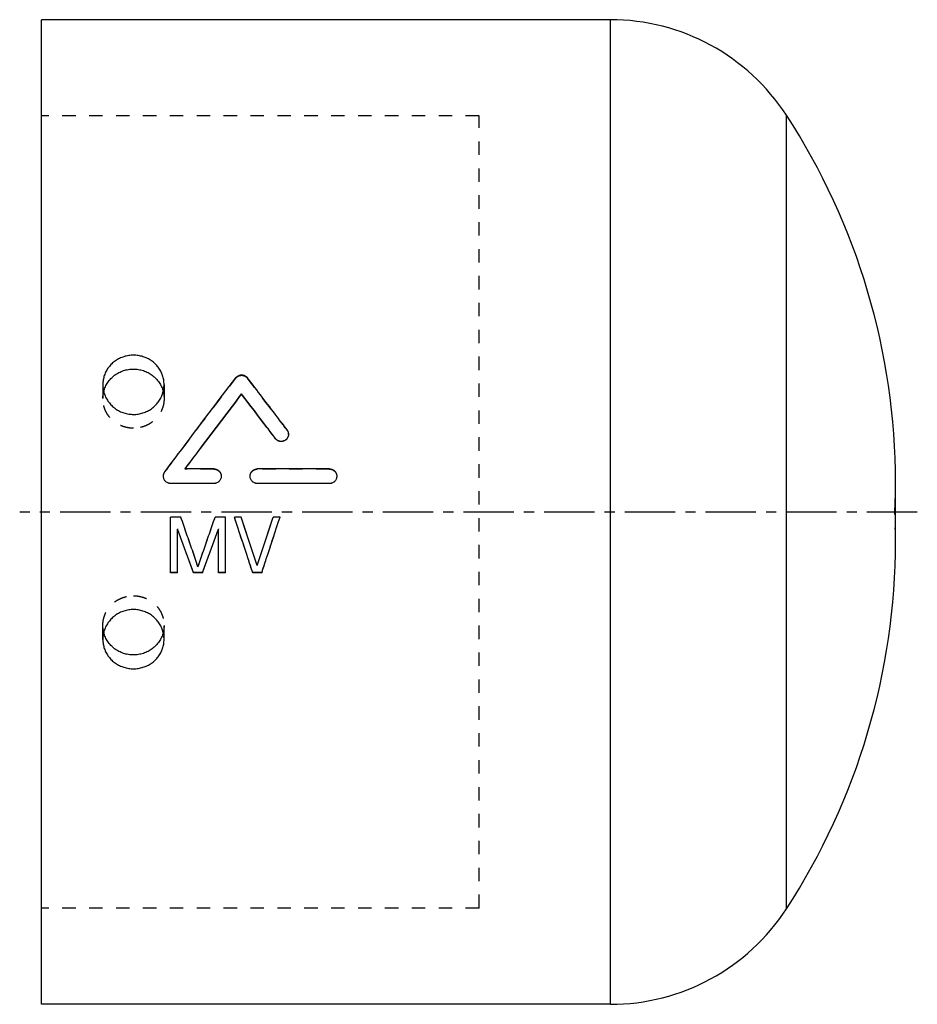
# Model space of a CAD drawing. Header units: millimetres. Extents: x 208 to 413, y 138 to 363.
import ezdxf

# ---------------------------------------------------------------- set-up
doc = ezdxf.new("R2010")
doc.units = ezdxf.units.MM
doc.header["$LTSCALE"] = 30.734
doc.linetypes.add('CENTER', pattern=[0.6, 0.375, -0.075, 0.075, -0.075])
doc.linetypes.add('HIDDEN', pattern=[0.2, 0.1, -0.1])
doc.layers.get('0').update_dxf_attribs({"linetype": 'CONTINUOUS'})
doc.layers.add('DEFAULT_1', color=7, linetype='CENTER')
doc.layers.add('DEFAULT_2', color=8, linetype='HIDDEN')

msp = doc.modelspace()

# ---------------------------------------------------------------- linework, layer by layer
at = {"color": 7, "linetype": 'CONTINUOUS'}
for p, q in [((212.8, 137.54), (212.8, 362.53)), ((342.8, 362.53), (212.8, 362.53)), ((342.8, 137.53), (342.8, 362.53)), ((383.04, 159.36), (383.04, 340.71)), ((258.53, 276.95), (258.53, 277.03)), ((266.26, 266.78), (266.26, 266.83)), ((252.21, 259.87), (245.6, 259.87)), ((278.62, 259.87), (262.11, 259.87)), ((242.3, 256.55), (242.3, 256.57)), ((252.21, 256.57), (242.3, 256.57)), ((252.21, 256.55), (242.3, 256.55)), ((252.21, 256.55), (252.21, 256.57)), ((262.11, 256.55), (262.11, 256.57)), ((278.62, 256.57), (262.11, 256.57)), ((278.62, 256.55), (262.11, 256.55)), ((278.62, 256.55), (278.62, 256.57)), ((407.95, 243.35), (407.95, 256.73)), ((242.3, 236.17), (242.3, 248.83)), ((244.65, 248.83), (242.3, 248.83)), ((254.8, 248.83), (252.46, 248.83)), ((254.8, 236.17), (254.8, 248.83)), ((258.45, 248.83), (256.88, 248.83)), ((258.45, 248.83), (258.45, 248.83)), ((265.74, 248.83), (265.74, 248.83)), ((267.3, 248.83), (265.74, 248.83)), ((243.86, 236.17), (243.86, 246.15)), ((253.24, 236.17), (253.24, 246.15)), ((262.09, 237.83), (262.09, 237.79)), ((243.86, 236.17), (242.3, 236.17)), ((249.59, 236.17), (247.51, 236.17)), ((254.8, 236.17), (253.24, 236.17)), ((263.13, 236.17), (261.05, 236.17)), ((342.8, 137.53), (212.8, 137.53))]:
    msp.add_line(p, q, dxfattribs=at)
for centre, radius, start, end in [((342.8, 314.53), 48, 33.0445, 90), ((253.95, 256.73), 154, 0, 33.0445), ((253.95, 243.34), 154, 326.9555, 360), ((342.8, 185.53), 48, 270, 326.9555)]:
    msp.add_arc(centre, radius, start, end, dxfattribs=at)
for points, start_tangent, end_tangent in [([(233.8, 285.86), (232.71, 285.78), (231.64, 285.53), (230.62, 285.13), (229.69, 284.59), (228.85, 283.9), (228.14, 283.11), (227.56, 282.21), (227.14, 281.23), (226.89, 280.21), (226.8, 279.15)], (-10.760991, 0), (-0.000031, -10.772767)), ([(240.8, 279.15), (240.72, 280.21), (240.46, 281.23), (240.04, 282.21), (239.46, 283.11), (238.75, 283.9), (237.92, 284.59), (236.98, 285.13), (235.96, 285.53), (234.9, 285.78), (233.8, 285.86)], (-0.000031, 10.772767), (-10.760991, 0)), ([(227, 277.55), (227.02, 277.6), (227.39, 278.66), (227.94, 279.64), (228.65, 280.52), (229.5, 281.28), (230.47, 281.89), (231.53, 282.34), (232.65, 282.61), (233.8, 282.7)], (2.253893, 8.906878), (9.17655, 0)), ([(233.8, 282.7), (234.95, 282.61), (236.07, 282.34), (237.13, 281.89), (238.1, 281.28), (238.95, 280.52), (239.66, 279.64), (240.21, 278.66), (240.59, 277.6), (240.6, 277.55)], (9.17655, 0), (2.253893, -8.906878)), ([(257.21, 280.72), (257.4, 280.93), (257.63, 281.11), (257.88, 281.24), (258.14, 281.32), (258.39, 281.36), (258.65, 281.36), (258.91, 281.32), (259.17, 281.24), (259.43, 281.11), (259.66, 280.93), (259.85, 280.72)], (1.845639, 2.425192), (1.849032, -2.422606)), ([(226.8, 279.15), (226.89, 278.09), (227.14, 277.06), (227.56, 276.07), (228.14, 275.16), (228.85, 274.34), (229.69, 273.64), (230.62, 273.08), (231.64, 272.67), (232.71, 272.42), (233.8, 272.33)], (-0.000032, -10.846939), (10.835082, 0)), ([(233.8, 272.33), (234.9, 272.42), (235.96, 272.67), (236.98, 273.08), (237.92, 273.64), (238.75, 274.34), (239.46, 275.16), (240.04, 276.07), (240.46, 277.06), (240.72, 278.09), (240.8, 279.15)], (10.835082, 0), (-0.000032, 10.846939)), ([(240.98, 259.21), (245.06, 264.65), (257.21, 280.72)], (16.138099, 21.575886), (16.31708, 21.440848)), ([(268.91, 268.8), (266.63, 271.8), (259.85, 280.72)], (-9.028795, 11.945781), (-9.084956, 11.903126)), ([(245.6, 259.87), (248.84, 264.2), (258.53, 277.03)], (12.876193, 17.206009), (12.989236, 17.120831)), ([(245.62, 259.87), (248.84, 264.16), (258.53, 276.95)], (12.853606, 17.122146), (12.965996, 17.037195)), ([(266.26, 266.83), (264.32, 269.4), (258.53, 277.03)], (-7.713809, 10.221911), (-7.754338, 10.1912)), ([(266.26, 266.78), (264.32, 269.34), (258.53, 276.95)], (-7.713855, 10.190268), (-7.754291, 10.159531)), ([(269.24, 267.81), (269.21, 267.51), (269.11, 267.18), (268.93, 266.87), (268.71, 266.61), (268.43, 266.4), (268.11, 266.26), (267.77, 266.18), (267.42, 266.18), (267.08, 266.25), (266.77, 266.38), (266.49, 266.58), (266.26, 266.83)], (-0.001261, -4.113273), (-2.473189, 3.277333)), ([(268.91, 268.8), (269.08, 268.5), (269.19, 268.18), (269.23, 267.85), (269.24, 267.81)], (0.635612, -0.840963), (-0.000324, -1.056064)), ([(269.23, 267.7), (269.21, 267.46), (269.11, 267.12), (268.93, 266.82), (268.71, 266.56), (268.43, 266.35), (268.11, 266.21), (267.77, 266.13), (267.42, 266.13), (267.08, 266.2), (266.77, 266.33), (266.49, 266.53), (266.26, 266.78)], (-0.131542, -4.054118), (-2.443705, 3.228218)), ([(240.65, 258.3), (240.7, 258.61), (240.81, 258.92), (240.98, 259.21)], (0.048759, 0.976734), (0.584751, 0.781785)), ([(252.21, 259.87), (252.55, 259.84), (252.87, 259.73), (253.17, 259.56), (253.42, 259.34), (253.63, 259.05), (253.78, 258.73), (253.85, 258.39), (253.86, 258.22)], (2.588691, 0), (-0.000153, -2.593386)), ([(260.46, 258.22), (260.47, 258.39), (260.54, 258.73), (260.69, 259.06), (260.9, 259.34), (261.15, 259.56), (261.45, 259.73), (261.77, 259.84), (262.11, 259.87)], (0.000145, 2.593202), (2.588507, 0)), ([(278.62, 259.87), (278.96, 259.84), (279.29, 259.73), (279.58, 259.56), (279.84, 259.34), (280.05, 259.05), (280.19, 258.73), (280.26, 258.39), (280.27, 258.22)], (2.588691, 0), (-0.000153, -2.593386)), ([(240.65, 258.22), (240.65, 258.28), (240.65, 258.3)], (0.000008, 0.082096), (0.004093, 0.081996)), ([(242.3, 256.57), (241.97, 256.6), (241.66, 256.7), (241.36, 256.86), (241.11, 257.07), (240.91, 257.33), (240.76, 257.63), (240.67, 257.95), (240.65, 258.22)], (-2.590629, 0), (0.000249, 2.595016)), ([(242.3, 256.55), (241.97, 256.58), (241.66, 256.68), (241.36, 256.84), (241.11, 257.05), (240.91, 257.31), (240.76, 257.61), (240.67, 257.93), (240.65, 258.19)], (-2.586609, 0), (0.000245, 2.591016)), ([(253.86, 258.22), (253.85, 258.05), (253.78, 257.7), (253.63, 257.38), (253.42, 257.1), (253.17, 256.87), (252.87, 256.71), (252.55, 256.6), (252.21, 256.57)], (-0.000153, -2.594613), (-2.589915, 0)), ([(253.86, 258.19), (253.85, 258.02), (253.78, 257.68), (253.63, 257.36), (253.42, 257.08), (253.17, 256.85), (252.87, 256.68), (252.55, 256.58), (252.21, 256.55)], (-0.000154, -2.590617), (-2.585896, 0)), ([(262.11, 256.57), (261.77, 256.6), (261.45, 256.71), (261.15, 256.87), (260.9, 257.1), (260.69, 257.38), (260.54, 257.71), (260.47, 258.05), (260.46, 258.22)], (-2.590099, 0), (0.000145, 2.594797)), ([(262.11, 256.55), (261.77, 256.58), (261.45, 256.69), (261.15, 256.85), (260.9, 257.08), (260.69, 257.36), (260.54, 257.68), (260.47, 258.02), (260.46, 258.19)], (-2.58608, 0), (0.000145, 2.590801)), ([(280.27, 258.22), (280.26, 258.05), (280.19, 257.7), (280.04, 257.38), (279.84, 257.1), (279.58, 256.87), (279.28, 256.71), (278.96, 256.6), (278.62, 256.57)], (-0.000153, -2.594613), (-2.589915, 0)), ([(280.27, 258.19), (280.26, 258.02), (280.19, 257.68), (280.04, 257.36), (279.84, 257.08), (279.58, 256.85), (279.28, 256.68), (278.96, 256.58), (278.62, 256.55)], (-0.000154, -2.590617), (-2.585896, 0)), ([(248.55, 237.52), (247.26, 241.28), (245.95, 245.05), (244.65, 248.83)], (-3.890708, 11.313435), (-3.921677, 11.302737)), ([(248.55, 237.56), (247.26, 241.31), (245.95, 245.07), (244.65, 248.83)], (-3.890718, 11.278377), (-3.921667, 11.267652)), ([(248.55, 237.52), (249.85, 241.28), (251.15, 245.05), (252.46, 248.83)], (3.890708, 11.313435), (3.921677, 11.302737)), ([(248.55, 237.56), (249.85, 241.31), (251.15, 245.07), (252.46, 248.83)], (3.890718, 11.278377), (3.921667, 11.267652)), ([(261.05, 236.17), (260.02, 239.33), (256.88, 248.83)], (-4.147869, 12.667197), (-4.185299, 12.654879)), ([(262.09, 237.79), (260.88, 241.46), (259.67, 245.14), (258.45, 248.83)], (-3.631553, 11.04237), (-3.660016, 11.032969)), ([(262.09, 237.83), (260.88, 241.49), (259.67, 245.16), (258.45, 248.83)], (-3.631562, 11.008149), (-3.660007, 10.998724)), ([(262.09, 237.79), (263.3, 241.46), (264.52, 245.14), (265.74, 248.83)], (3.631552, 11.04237), (3.660014, 11.032969)), ([(262.09, 237.83), (263.3, 241.49), (264.52, 245.16), (265.74, 248.83)], (3.63156, 11.008149), (3.660006, 10.998724)), ([(263.13, 236.17), (264.17, 239.33), (267.3, 248.83)], (4.147869, 12.667197), (4.185299, 12.654879)), ([(247.51, 236.17), (246.3, 239.49), (245.09, 242.81), (243.86, 246.15)], (-3.633124, 9.982324), (-3.658437, 9.973075)), ([(249.59, 236.17), (250.8, 239.49), (252.02, 242.81), (253.24, 246.15)], (3.633125, 9.982324), (3.658438, 9.973075)), ([(233.8, 227.74), (232.71, 227.65), (231.64, 227.4), (230.62, 226.99), (229.69, 226.43), (228.85, 225.73), (228.14, 224.91), (227.56, 224), (227.14, 223.01), (226.89, 221.98), (226.8, 220.92)], (-10.835082, 0), (0.000031, -10.846937)), ([(240.8, 220.92), (240.72, 221.98), (240.46, 223.01), (240.04, 224), (239.46, 224.91), (238.75, 225.73), (237.92, 226.43), (236.98, 226.99), (235.96, 227.4), (234.9, 227.65), (233.8, 227.74)], (0.000031, 10.846937), (-10.835082, 0)), ([(226.8, 220.92), (226.89, 219.86), (227.14, 218.83), (227.56, 217.86), (228.14, 216.96), (228.85, 216.16), (229.69, 215.48), (230.62, 214.94), (231.64, 214.54), (232.71, 214.29), (233.8, 214.21)], (0.000031, -10.772766), (10.760991, 0)), ([(233.8, 217.37), (232.65, 217.46), (231.53, 217.73), (230.47, 218.18), (229.5, 218.79), (228.65, 219.55), (227.94, 220.43), (227.39, 221.41), (227.02, 222.47), (227, 222.52)], (-9.17655, 0), (-2.253893, 8.906879)), ([(240.6, 222.52), (240.59, 222.47), (240.21, 221.41), (239.66, 220.43), (238.95, 219.55), (238.1, 218.79), (237.13, 218.18), (236.07, 217.73), (234.95, 217.46), (233.8, 217.37)], (-2.253893, -8.906879), (-9.17655, 0)), ([(233.8, 214.21), (234.9, 214.29), (235.96, 214.54), (236.98, 214.94), (237.92, 215.48), (238.75, 216.16), (239.46, 216.96), (240.04, 217.86), (240.46, 218.83), (240.72, 219.86), (240.8, 220.92)], (10.760991, 0), (0.000031, 10.772765))]:
    msp.add_spline(points, degree=3, dxfattribs=dict(at, start_tangent=start_tangent, end_tangent=end_tangent))
at = {"layer": 'DEFAULT_1', "color": 2, "linetype": 'CENTER'}
msp.add_line((412.95, 250.03), (207.8, 250.03), dxfattribs=at)
at = {"layer": 'DEFAULT_2', "color": 8, "linetype": 'HIDDEN'}
for p, q in [((312.8, 340.53), (212.8, 340.53)), ((312.8, 159.53), (312.8, 340.53)), ((226.8, 279.15), (226.8, 275.94)), ((240.8, 279.15), (240.8, 275.94)), ((257.21, 280.62), (257.21, 280.72)), ((259.85, 280.62), (259.85, 280.72)), ((268.91, 268.74), (268.91, 268.8)), ((269.24, 267.76), (269.24, 267.81)), ((240.98, 259.18), (240.98, 259.21)), ((245.6, 259.84), (245.6, 259.87)), ((252.21, 259.84), (245.6, 259.84)), ((252.21, 259.84), (252.21, 259.87)), ((262.11, 259.84), (262.11, 259.87)), ((278.62, 259.84), (262.11, 259.84)), ((278.62, 259.84), (278.62, 259.87)), ((240.65, 258.22), (240.65, 258.19)), ((253.86, 258.19), (253.86, 258.22)), ((260.46, 258.22), (260.46, 258.19)), ((280.27, 258.19), (280.27, 258.22)), ((242.3, 248.83), (242.3, 248.83)), ((244.65, 248.83), (244.65, 248.83)), ((252.46, 248.83), (252.46, 248.83)), ((254.8, 248.83), (254.8, 248.83)), ((256.88, 248.83), (256.88, 248.83)), ((267.3, 248.83), (267.3, 248.83)), ((243.86, 246.16), (243.86, 246.15)), ((253.24, 246.16), (253.24, 246.15)), ((248.55, 237.56), (248.55, 237.52)), ((243.86, 236.21), (242.3, 236.21)), ((247.51, 236.21), (247.51, 236.17)), ((249.59, 236.21), (247.51, 236.21)), ((249.59, 236.21), (249.59, 236.17)), ((254.8, 236.21), (253.24, 236.21)), ((261.05, 236.21), (261.05, 236.17)), ((263.13, 236.21), (261.05, 236.21)), ((263.13, 236.21), (263.13, 236.17)), ((226.8, 220.92), (226.8, 224.13)), ((240.8, 220.92), (240.8, 224.13)), ((312.8, 159.53), (212.8, 159.53))]:
    msp.add_line(p, q, dxfattribs=at)
for centre, start, end in [((253.95, 256.73), 357.5068, 360), ((253.95, 243.34), 0, 2.4932)]:
    msp.add_arc(centre, 154, start, end, dxfattribs=at)
for points, start_tangent, end_tangent in [([(257.21, 280.62), (257.4, 280.84), (257.63, 281.01), (257.88, 281.14), (258.14, 281.23), (258.39, 281.27), (258.65, 281.27), (258.91, 281.23), (259.17, 281.14), (259.43, 281.01), (259.66, 280.83), (259.85, 280.62)], (1.847924, 2.420665), (1.851315, -2.418073)), ([(240.98, 259.18), (245.06, 264.6), (257.21, 280.62)], (16.138297, 21.509232), (16.316874, 21.374081)), ([(268.91, 268.74), (266.63, 271.73), (259.85, 280.62)], (-9.028858, 11.908815), (-9.084891, 11.866124)), ([(226.8, 275.94), (226.83, 276.5), (227, 277.55)], (0, 1.622181), (0.397943, 1.572582)), ([(240.6, 277.55), (240.78, 276.5), (240.8, 275.94)], (0.397943, -1.572582), (0, -1.622181)), ([(233.8, 269.18), (232.65, 269.27), (231.53, 269.55), (230.47, 270), (229.5, 270.61), (228.65, 271.36), (227.94, 272.24), (227.39, 273.23), (227.02, 274.28), (226.83, 275.38), (226.8, 275.94)], (-10.796745, 0), (0, 10.809978)), ([(240.8, 275.94), (240.78, 275.38), (240.59, 274.28), (240.21, 273.23), (239.66, 272.24), (238.95, 271.36), (238.1, 270.61), (237.13, 270), (236.07, 269.55), (234.95, 269.27), (233.8, 269.18)], (0, -10.809978), (-10.796745, 0)), ([(268.91, 268.74), (269.08, 268.45), (269.19, 268.13), (269.23, 267.79), (269.24, 267.76)], (0.635142, -0.837735), (-0.000326, -1.053212)), ([(269.24, 267.76), (269.23, 267.7)], (-0.000016, -0.051953), (-0.001685, -0.051926)), ([(240.65, 258.19), (240.65, 258.26), (240.7, 258.59), (240.81, 258.9), (240.98, 259.18)], (0.0001, 1.057161), (0.633378, 0.84417)), ([(245.6, 259.84), (245.61, 259.86)], (0.014639, 0.019501), (0.014639, 0.019501)), ([(245.61, 259.86), (245.62, 259.87)], (0.00827, 0.011017), (0.00827, 0.011017)), ([(252.21, 259.84), (252.55, 259.8), (252.87, 259.7), (253.17, 259.53), (253.42, 259.31), (253.63, 259.03), (253.78, 258.7), (253.85, 258.36), (253.86, 258.19)], (2.584678, 0), (-0.000154, -2.589396)), ([(260.46, 258.19), (260.47, 258.37), (260.54, 258.71), (260.69, 259.03), (260.9, 259.31), (261.15, 259.53), (261.45, 259.7), (261.77, 259.8), (262.11, 259.84)], (0.000145, 2.589213), (2.584494, 0)), ([(278.62, 259.84), (278.96, 259.8), (279.29, 259.7), (279.58, 259.53), (279.84, 259.31), (280.05, 259.03), (280.19, 258.7), (280.26, 258.36), (280.27, 258.19)], (2.584678, 0), (-0.000154, -2.589396)), ([(261.05, 236.21), (260.02, 239.36), (256.88, 248.83)], (-4.14788, 12.627945), (-4.185287, 12.615596)), ([(263.13, 236.21), (264.17, 239.36), (267.3, 248.83)], (4.14788, 12.627945), (4.185287, 12.615596)), ([(247.51, 236.21), (246.3, 239.52), (245.09, 242.83), (243.86, 246.16)], (-3.633134, 9.95139), (-3.658428, 9.942119)), ([(249.59, 236.21), (250.8, 239.52), (252.02, 242.83), (253.24, 246.16)], (3.633134, 9.95139), (3.658429, 9.942119)), ([(226.8, 224.13), (226.83, 224.69), (227.02, 225.79), (227.39, 226.84), (227.94, 227.83), (228.65, 228.71), (229.5, 229.46), (230.47, 230.07), (231.53, 230.52), (232.65, 230.8), (233.8, 230.89)], (0, 10.809978), (10.796745, 0)), ([(233.8, 230.89), (234.95, 230.8), (236.07, 230.52), (237.13, 230.07), (238.1, 229.46), (238.95, 228.71), (239.66, 227.83), (240.21, 226.84), (240.59, 225.79), (240.78, 224.69), (240.8, 224.13)], (10.796745, 0), (0, -10.809978)), ([(227, 222.52), (226.83, 223.57), (226.8, 224.13)], (-0.397943, 1.572582), (0, 1.62218)), ([(240.8, 224.13), (240.78, 223.57), (240.6, 222.52)], (0, -1.62218), (-0.397943, -1.572581))]:
    msp.add_spline(points, degree=3, dxfattribs=dict(at, start_tangent=start_tangent, end_tangent=end_tangent))

doc.saveas('drawing.dxf')
